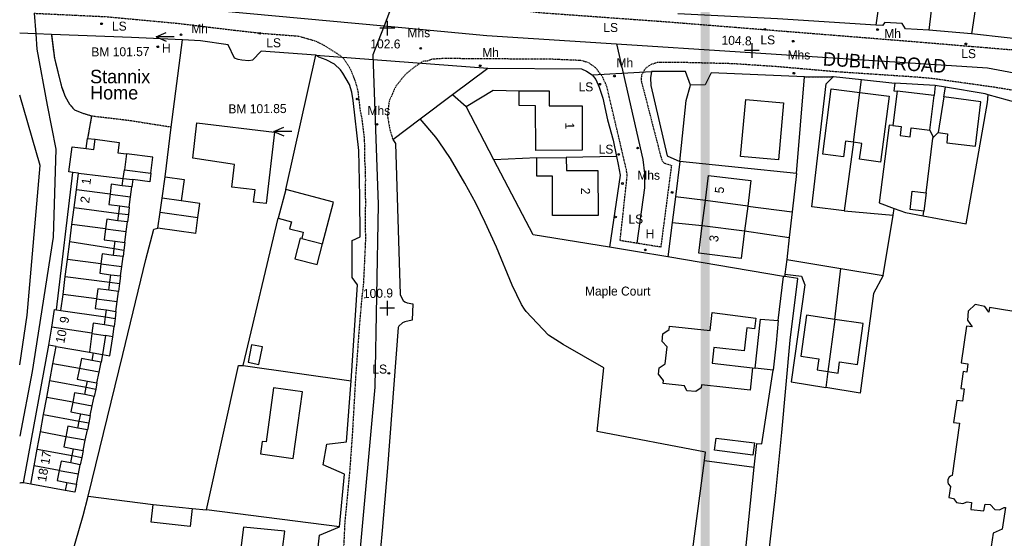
# Model space of a CAD drawing. Header units: metres. Extents: x 611948 to 1225781, y 656699 to 1316021.
# Tile 131 of 169: x 613548 to 613766, y 658611 to 658727. Entities that reach past the tile are written whole.
import ezdxf

# ---------------------------------------------------------------- set-up
doc = ezdxf.new("R2010")
doc.units = ezdxf.units.M
doc.linetypes.add('4696-13$0$PECK', pattern=[0.2, 0.1, -0.1])
for name, color, linetype in [('- EXTENT OF LiDAR SURVEY', 1, 'Continuous'), ('4696-13$0$BLD_INN_W', 253, 'Continuous'), ('4696-13$0$BLD_OTL_P', 253, 'Continuous'), ('4696-13$0$BLD_OTL_S', 253, 'Continuous'), ('4696-13$0$GEN_LIN_D', 253, 'Continuous'), ('4696-13$0$GEN_PCK_D', 253, '4696-13$0$PECK'), ('4696-13$0$HT_CTRL', 253, 'Continuous'), ('4696-13$0$OTHER_SYM', 253, 'Continuous'), ('4696-13$0$POLE_SYMB', 253, 'Continuous'), ('4696-13$0$ROADS', 253, 'Continuous'), ('4696-13$0$ROADS_CTR', 253, 'Continuous'), ('4696-13$0$ROADS_PCK', 253, '4696-13$0$PECK')]:
    doc.layers.add(name, color=color, linetype=linetype)
doc.styles.add('4696-13$0$STANDARD', font='txt')

# ---------------------------------------------------------------- blocks, each defined once
blk = doc.blocks.new('4696-13$0$13', base_point=(160450.170478, 242323.105036))
blk.add_circle((160450.170478, 242323.105036), 0.187958)
blk = doc.blocks.new('4696-13$0$35', base_point=(150.27109, 306.896499))
for p, q in [((151.914023, 306.896499), (148.62816, 306.896499)), ((150.27109, 308.539432), (150.27109, 305.253567))]:
    blk.add_line(p, q)
blk = doc.blocks.new('4696-13$0$34', base_point=(140.879497, 309.117412))
for p, q in [((140.739761, 309.117412), (142.970666, 310.083172)), ((140.739761, 309.117412), (142.970666, 308.151652)), ((144.748461, 309.117412), (140.739761, 309.117412))]:
    blk.add_line(p, q)
blk = doc.blocks.new('4696-13')
at = {"layer": '4696-13$0$BLD_INN_W', "flags": 128}
for points in [[(613732.98, 658699.506), (613734.344, 658710.593)], [(613562.34, 658698.085), (613563.998, 658697.872), (613564.292, 658700.161)], [(613560.637, 658692.649), (613559.348, 658692.815)], [(613560.159, 658688.923), (613560.637, 658692.649)], [(613560.637, 658692.649), (613570.572, 658691.484)], [(613570.363, 658689.838), (613570.572, 658691.484)], [(613570.572, 658691.484), (613570.811, 658693.345)], [(613570.572, 658691.484), (613572.692, 658691.213)], [(613559.65, 658684.966), (613560.159, 658688.923)], [(613567.633, 658687.963), (613560.159, 658688.923)], [(613583.481, 658686.489), (613579.21, 658687.081)], [(613559.165, 658681.186), (613559.65, 658684.966)], [(613559.65, 658684.966), (613569.571, 658683.691)], [(613569.571, 658683.691), (613569.788, 658685.374)], [(613709.422, 658685.256), (613700.021, 658686.559)], [(613569.365, 658682.064), (613569.571, 658683.691)], [(613569.571, 658683.691), (613571.707, 658683.424)], [(613578.775, 658683.943), (613587.188, 658682.779)], [(613558.684, 658677.436), (613559.165, 658681.186)], [(613566.641, 658680.226), (613559.165, 658681.186)], [(613699.322, 658680.966), (613708.745, 658679.77)], [(613558.17, 658673.436), (613558.684, 658677.436)], [(613558.684, 658677.436), (613568.558, 658675.87)], [(613568.558, 658675.87), (613568.773, 658677.47)], [(613610.256, 658678.113), (613614.908, 658676.909)], [(613568.373, 658674.353), (613568.558, 658675.87)], [(613568.558, 658675.87), (613570.714, 658675.532)], [(613557.688, 658669.669), (613558.17, 658673.436)], [(613565.612, 658672.485), (613558.17, 658673.436)], [(613557.172, 658665.657), (613557.688, 658669.669)], [(613557.688, 658669.669), (613567.608, 658668.395)], [(613567.608, 658668.395), (613567.821, 658670.052)], [(613567.38, 658666.62), (613567.608, 658668.395)], [(613567.608, 658668.395), (613569.739, 658668.103)], [(613556.72, 658662.113), (613557.172, 658665.657)], [(613564.615, 658664.694), (613557.172, 658665.657)], [(613555.745, 658662.258), (613556.72, 658662.113)], [(613556.72, 658662.113), (613566.611, 658660.639)], [(613566.379, 658658.876), (613566.611, 658660.639)], [(613566.611, 658660.639), (613566.813, 658662.196)], [(613566.611, 658660.639), (613568.74, 658660.31)], [(613728.809, 658660.109), (613727.279, 658648.51)], [(613563.601, 658657.048), (613554.652, 658658.375)], [(613555.619, 658654.106), (613554.036, 658654.4)], [(613554.929, 658650.24), (613555.619, 658654.106)], [(613555.619, 658654.106), (613563.055, 658652.807)], [(613563.899, 658652.682), (613563.617, 658650.957)], [(613554.239, 658646.491), (613554.929, 658650.24)], [(613560.815, 658649.177), (613554.929, 658650.24)], [(613553.545, 658642.715), (613554.239, 658646.491)], [(613554.239, 658646.491), (613562.335, 658644.995)], [(613562.335, 658644.995), (613562.62, 658646.399)], [(613562.003, 658643.367), (613562.335, 658644.995)], [(613562.335, 658644.995), (613564.442, 658644.612)], [(613552.847, 658638.915), (613553.545, 658642.715)], [(613559.327, 658641.658), (613553.545, 658642.715)], [(613552.138, 658635.061), (613552.847, 658638.915)], [(613552.847, 658638.915), (613560.784, 658637.459)], [(613560.784, 658637.459), (613561.133, 658639.072)], [(613560.468, 658635.911), (613560.784, 658637.459)], [(613560.784, 658637.459), (613562.94, 658637.059)], [(613551.438, 658631.251), (613552.138, 658635.061)], [(613557.802, 658634.012), (613552.138, 658635.061)], [(613550.757, 658627.547), (613551.438, 658631.251)], [(613551.438, 658631.251), (613559.217, 658629.828)], [(613559.217, 658629.828), (613559.518, 658631.345)], [(613558.9, 658628.168), (613559.217, 658629.828)], [(613559.217, 658629.828), (613561.349, 658629.397)], [(613549.999, 658623.429), (613550.757, 658627.547)], [(613556.319, 658626.525), (613550.757, 658627.547)], [(613557.997, 658623.843), (613557.619, 658622.029)]]:
    blk.add_lwpolyline(points, dxfattribs=at)
at = {"layer": '4696-13$0$BLD_OTL_P', "flags": 128}
for points in [[(613562.34, 658698.085), (613562.634, 658700.374)], [(613562.634, 658700.374), (613564.292, 658700.161)], [(613555.745, 658662.258), (613559.348, 658692.815)], [(613587.188, 658682.779), (613587.622, 658685.918), (613583.481, 658686.489)], [(613586.698, 658679.239), (613587.188, 658682.779)], [(613548.368, 658623.734), (613554.036, 658654.4)], [(613549.999, 658623.429), (613548.368, 658623.734)]]:
    blk.add_lwpolyline(points, dxfattribs=at)
at = {"layer": '4696-13$0$BLD_OTL_S', "flags": 128}
for points in [[(613658.621, 658710.945), (613665.252, 658710.969), (613665.264, 658707.614), (613672.616, 658707.641), (613672.653, 658697.714), (613662.311, 658697.675), (613662.274, 658707.603), (613658.626, 658707.678), (613658.621, 658710.945)], [(613732.98, 658699.506), (613731.18, 658699.754), (613730.712, 658696.251), (613726.127, 658696.885), (613728.008, 658711.4), (613734.344, 658710.593)], [(613707.828, 658696.376), (613708.977, 658709.054), (613717.392, 658708.292), (613716.244, 658695.613), (613707.828, 658696.376)], [(613732.98, 658699.506), (613734.344, 658710.593)], [(613734.344, 658710.593), (613740.869, 658709.762), (613738.945, 658695.112), (613734.323, 658695.751), (613734.78, 658699.258), (613732.98, 658699.506)], [(613742.677, 658710.912), (613741.732, 658703.229)], [(613750.886, 658709.902), (613742.677, 658710.912)], [(613749.941, 658702.22), (613750.886, 658709.902)], [(613753.007, 658709.591), (613751.75, 658701.702)], [(613751.75, 658701.702), (613753.873, 658701.413), (613753.724, 658699.372), (613760.09, 658698.666), (613761.236, 658708.495), (613753.007, 658709.591)], [(613586.939, 658703.803), (613604.196, 658701.769), (613602.324, 658685.878), (613599.556, 658686.204), (613599.875, 658688.907), (613594.689, 658689.518), (613595.284, 658694.577), (613586.018, 658695.99), (613586.939, 658703.803)], [(613741.732, 658703.229), (613743.591, 658703), (613743.342, 658700.978), (613745.531, 658700.709), (613745.78, 658702.731), (613749.941, 658702.22)], [(613564.292, 658700.161), (613569.632, 658699.475), (613569.338, 658697.186), (613571.272, 658696.938)], [(613559.348, 658692.815), (613558.475, 658692.927), (613559.189, 658698.489), (613562.34, 658698.085)], [(613571.272, 658696.938), (613570.811, 658693.345)], [(613662.518, 658696.033), (613669.086, 658696.083)], [(613669.086, 658696.083), (613669.108, 658693.198), (613676.09, 658693.252), (613676.167, 658683.194), (613666.024, 658683.24), (613666.055, 658691.996), (613662.549, 658691.969), (613662.518, 658696.033)], [(613560.637, 658692.649), (613559.348, 658692.815)], [(613560.159, 658688.923), (613560.637, 658692.649)], [(613560.637, 658692.649), (613570.572, 658691.484)], [(613570.572, 658691.484), (613572.692, 658691.213)], [(613570.811, 658693.345), (613576.697, 658692.598)], [(613576.697, 658692.598), (613576.463, 658690.729), (613572.692, 658691.213)], [(613579.21, 658687.081), (613579.86, 658691.782)], [(613579.86, 658691.782), (613584.132, 658691.191), (613583.481, 658686.489)], [(613700.021, 658686.559), (613700.726, 658692.142), (613710.153, 658690.987), (613709.422, 658685.256)], [(613570.363, 658689.838), (613567.914, 658690.15), (613567.633, 658687.963)], [(613572.481, 658689.564), (613570.363, 658689.838)], [(613572.692, 658691.213), (613572.481, 658689.564)], [(613559.65, 658684.966), (613560.159, 658688.923)], [(613567.633, 658687.963), (613560.159, 658688.923)], [(613567.633, 658687.963), (613567.341, 658685.688), (613569.788, 658685.374)], [(613578.775, 658683.943), (613579.21, 658687.081)], [(613606.693, 658688.981), (613605.035, 658682.607)], [(613614.908, 658676.909), (613617.329, 658686.215), (613606.693, 658688.981)], [(613748.585, 658684.179), (613745.543, 658684.562), (613745.98, 658688.666), (613749.083, 658688.284)], [(613749.083, 658688.284), (613748.585, 658684.179)], [(613559.165, 658681.186), (613559.65, 658684.966)], [(613559.65, 658684.966), (613569.571, 658683.691)], [(613569.788, 658685.374), (613571.919, 658685.102)], [(613571.919, 658685.102), (613571.707, 658683.424)], [(613699.322, 658680.966), (613700.021, 658686.559)], [(613709.422, 658685.256), (613700.021, 658686.559)], [(613709.422, 658685.256), (613708.745, 658679.77)], [(613569.571, 658683.691), (613571.707, 658683.424)], [(613571.707, 658683.424), (613571.502, 658681.772)], [(613578.286, 658680.403), (613578.775, 658683.943)], [(613605.035, 658682.607), (613607.983, 658681.84), (613607.575, 658680.272), (613610.612, 658679.482), (613610.256, 658678.113)], [(613558.684, 658677.436), (613559.165, 658681.186)], [(613566.641, 658680.226), (613559.165, 658681.186)], [(613569.365, 658682.064), (613566.918, 658682.384), (613566.641, 658680.226)], [(613571.502, 658681.772), (613569.365, 658682.064)], [(613586.698, 658679.239), (613578.286, 658680.403)], [(613708.745, 658679.77), (613707.966, 658673.679), (613698.55, 658674.81), (613699.322, 658680.966)], [(613699.322, 658680.966), (613708.745, 658679.77)], [(613566.641, 658680.226), (613566.309, 658677.768), (613568.773, 658677.47)], [(613610.256, 658678.113), (613609.897, 658678.207), (613608.699, 658673.601), (613613.709, 658672.298), (613614.908, 658676.909)], [(613558.17, 658673.436), (613558.684, 658677.436)], [(613558.684, 658677.436), (613568.558, 658675.87)], [(613568.773, 658677.47), (613570.935, 658677.194)], [(613570.935, 658677.194), (613570.714, 658675.532)], [(613568.373, 658674.353), (613565.898, 658674.671), (613565.612, 658672.485)], [(613570.538, 658674.08), (613568.373, 658674.353)], [(613568.558, 658675.87), (613570.714, 658675.532)], [(613570.714, 658675.532), (613570.538, 658674.08)], [(613557.688, 658669.669), (613558.17, 658673.436)], [(613565.612, 658672.485), (613558.17, 658673.436)], [(613565.612, 658672.485), (613565.343, 658670.362), (613567.821, 658670.052)], [(613557.172, 658665.657), (613557.688, 658669.669)], [(613557.688, 658669.669), (613567.608, 658668.395)], [(613567.821, 658670.052), (613569.962, 658669.774)], [(613569.962, 658669.774), (613569.739, 658668.103)], [(613567.608, 658668.395), (613569.739, 658668.103)], [(613569.739, 658668.103), (613569.513, 658666.335)], [(613556.72, 658662.113), (613557.172, 658665.657)], [(613564.615, 658664.694), (613557.172, 658665.657)], [(613567.38, 658666.62), (613564.9, 658666.929), (613564.615, 658664.694)], [(613569.513, 658666.335), (613567.38, 658666.62)], [(613564.615, 658664.694), (613564.33, 658662.507), (613566.813, 658662.196)], [(613794.213, 658657.627), (613763.202, 658662.784), (613763.016, 658661.704), (613762.158, 658662.966), (613759.984, 658663.384), (613758.431, 658661.898), (613758.301, 658659.95), (613759.339, 658658.484), (613758.1, 658658.592), (613756.894, 658650.429), (613758.408, 658650.201), (613758.147, 658648.377), (613757.377, 658648.51), (613756.8, 658644.763), (613757.573, 658644.644), (613757.19, 658641.893), (613755.936, 658642.061), (613755.206, 658637.185), (613756.513, 658636.982), (613754.875, 658625.412), (613754.5, 658625.265), (613754.206, 658625.028), (613753.947, 658624.495), (613753.908, 658624.245), (613753.897, 658623.93), (613754, 658623.531), (613754.524, 658622.937), (613754.175, 658620.471), (613755.156, 658620.296), (613755.841, 658619.36), (613757.243, 658619.148), (613758.222, 658619.553), (613759.223, 658619.378), (613759.071, 658617.817), (613761.934, 658617.513), (613762.225, 658619.035), (613763.347, 658618.901), (613764.372, 658617.826), (613765.393, 658617.732), (613766.451, 658618.278), (613766.726, 658618.244), (613765.995, 658613.406), (613764.049, 658612.529), (613763.379, 658608.094)], [(613554.652, 658658.375), (613555.265, 658662.329), (613555.745, 658662.258)], [(613555.745, 658662.258), (613556.72, 658662.113)], [(613556.72, 658662.113), (613566.611, 658660.639)], [(613566.611, 658660.639), (613568.74, 658660.31)], [(613566.813, 658662.196), (613568.954, 658661.877)], [(613568.954, 658661.877), (613568.74, 658660.31)], [(613710.502, 658649.31), (613709.943, 658644.352), (613699.168, 658645.567), (613699.092, 658644.893), (613697.863, 658644.061), (613695.891, 658644.208), (613695.387, 658645.311), (613690.605, 658645.85), (613690.681, 658646.524), (613689.574, 658647.901), (613689.735, 658649.325), (613691.095, 658650.2), (613691.522, 658653.992), (613690.395, 658655.174), (613690.587, 658656.879), (613691.958, 658657.86), (613692.045, 658658.631), (613701.066, 658657.614), (613701.515, 658661.604), (613711.265, 658660.4), (613710.943, 658658.037), (613709.254, 658658.227), (613708.677, 658653.112), (613701.898, 658653.876), (613701.556, 658650.402), (613710.502, 658649.31)], [(613728.809, 658660.109), (613722.501, 658661.032), (613721.262, 658651.916), (613725.219, 658651.337), (613724.885, 658648.859), (613727.279, 658648.51)], [(613566.379, 658658.876), (613563.902, 658659.234), (613563.601, 658657.048)], [(613568.513, 658658.544), (613566.379, 658658.876)], [(613568.74, 658660.31), (613568.513, 658658.544)], [(613711.105, 658649.264), (613712.286, 658660.174), (613716.228, 658659.865)], [(613716.228, 658659.865), (613715.772, 658654.814), (613715.089, 658648.846)], [(613728.809, 658660.109), (613727.279, 658648.51)], [(613727.279, 658648.51), (613729.559, 658648.177), (613729.862, 658650.657), (613733.821, 658650.078), (613735.117, 658659.186), (613728.809, 658660.109)], [(613554.036, 658654.4), (613554.652, 658658.375)], [(613563.601, 658657.048), (613554.652, 658658.375)], [(613563.601, 658656.936), (613563.055, 658652.807)], [(613563.601, 658657.048), (613563.601, 658656.936)], [(613566.646, 658656.492), (613565.94, 658652.289)], [(613565.94, 658652.289), (613567.577, 658652.01), (613568.235, 658656.256)], [(613568.235, 658656.256), (613566.646, 658656.492)], [(613555.619, 658654.106), (613554.036, 658654.4)], [(613554.929, 658650.24), (613555.619, 658654.106)], [(613555.619, 658654.106), (613563.055, 658652.807)], [(613600.733, 658650.101), (613601.505, 658653.972), (613599.099, 658654.452), (613598.327, 658650.581), (613600.733, 658650.101)], [(613563.055, 658652.807), (613563.899, 658652.682)], [(613563.899, 658652.682), (613565.94, 658652.289)], [(613565.94, 658652.289), (613565.665, 658650.567)], [(613554.239, 658646.491), (613554.929, 658650.24)], [(613560.815, 658649.177), (613554.929, 658650.24)], [(613563.617, 658650.957), (613561.251, 658651.378), (613560.815, 658649.177)], [(613565.665, 658650.567), (613563.617, 658650.957)], [(613560.815, 658649.177), (613560.356, 658646.814), (613562.62, 658646.399)], [(613715.089, 658648.846), (613711.105, 658649.264)], [(613553.545, 658642.715), (613554.239, 658646.491)], [(613554.239, 658646.491), (613562.335, 658644.995)], [(613562.62, 658646.399), (613564.727, 658646)], [(613564.727, 658646), (613564.442, 658644.612)], [(613562.003, 658643.367), (613559.734, 658643.795), (613559.327, 658641.658)], [(613564.126, 658642.982), (613562.003, 658643.367)], [(613562.335, 658644.995), (613564.442, 658644.612)], [(613564.442, 658644.612), (613564.126, 658642.982)], [(613608.341, 658629.167), (613610.402, 658643.973), (613603.988, 658644.865), (613602.314, 658632.835), (613601.439, 658632.957), (613601.053, 658630.182), (613608.341, 658629.167)], [(613552.847, 658638.915), (613553.545, 658642.715)], [(613559.327, 658641.658), (613553.545, 658642.715)], [(613559.327, 658641.658), (613558.883, 658639.503), (613561.133, 658639.072)], [(613552.138, 658635.061), (613552.847, 658638.915)], [(613552.847, 658638.915), (613560.784, 658637.459)], [(613561.133, 658639.072), (613563.244, 658638.714)], [(613563.244, 658638.714), (613562.94, 658637.059)], [(613560.784, 658637.459), (613562.94, 658637.059)], [(613562.94, 658637.059), (613562.605, 658635.528)], [(613551.438, 658631.251), (613552.138, 658635.061)], [(613557.802, 658634.012), (613552.138, 658635.061)], [(613560.468, 658635.911), (613558.266, 658636.325), (613557.802, 658634.012)], [(613562.605, 658635.528), (613560.468, 658635.911)], [(613557.802, 658634.012), (613557.348, 658631.743), (613559.518, 658631.345)], [(613710.571, 658629.895), (613702.083, 658630.989), (613702.428, 658633.673), (613710.956, 658632.659), (613710.571, 658629.895)], [(613550.757, 658627.547), (613551.438, 658631.251)], [(613551.438, 658631.251), (613559.217, 658629.828)], [(613559.518, 658631.345), (613561.656, 658630.93)], [(613561.656, 658630.93), (613561.349, 658629.397)], [(613558.9, 658628.168), (613556.73, 658628.583), (613556.319, 658626.525)], [(613561.023, 658627.785), (613558.9, 658628.168)], [(613559.217, 658629.828), (613561.349, 658629.397)], [(613561.349, 658629.397), (613561.023, 658627.785)], [(613549.999, 658623.429), (613550.757, 658627.547)], [(613556.319, 658626.525), (613550.757, 658627.547)], [(613556.319, 658626.525), (613555.862, 658624.248), (613557.997, 658623.843)], [(613557.619, 658622.029), (613549.999, 658623.429)], [(613560.151, 658623.444), (613559.769, 658621.633), (613557.619, 658622.029)], [(613557.997, 658623.843), (613560.151, 658623.444)], [(613585.885, 658618.039), (613585.467, 658614.05), (613576.789, 658614.959), (613577.207, 658618.949)], [(613577.207, 658618.949), (613585.885, 658618.039)], [(613605.963, 658609.02), (613606.481, 658612.96), (613597.324, 658613.887), (613596.098, 658604.569), (613603.698, 658603.819)]]:
    blk.add_lwpolyline(points, dxfattribs=at)
at = {"layer": '4696-13$0$GEN_LIN_D', "flags": 128}
for points in [[(613745.604, 658779.002), (613737.915, 658725.592)], [(613750.954, 658735.09), (613749.685, 658724.457)], [(613761.727, 658735.23), (613760.444, 658730.867), (613760.011, 658729.07), (613759.193, 658723.629)], [(613737.915, 658725.592), (613716.022, 658726.933), (613693.909, 658728.113)], [(613749.685, 658724.457), (613744.482, 658724.729), (613743.795, 658725.945), (613739.913, 658726.164), (613739.397, 658725.501), (613737.915, 658725.592)], [(613759.193, 658723.629), (613749.685, 658724.457)], [(613551.126, 658723.625), (613547.541, 658723.75)], [(613554.581, 658723.504), (613551.126, 658723.625)], [(613583.769, 658722.27), (613572.423, 658722.848), (613554.581, 658723.504)], [(613581.254, 658702.904), (613583.769, 658722.27)], [(613613.396, 658718.85), (613601.208, 658719.784), (613599.299, 658717.753), (613598.479, 658717.649), (613596.938, 658717.76), (613596.117, 658717.916), (613595.295, 658718.212), (613593.919, 658721.165), (613587.732, 658722.051), (613583.769, 658722.27)], [(613775.046, 658721.875), (613759.193, 658723.629)], [(613606.693, 658688.981), (613613.396, 658718.85)], [(613621.235, 658646.412), (613622.678, 658667.826), (613621.449, 658669.46), (613621.505, 658677.642), (613623.22, 658678.492), (613623.151, 658687.434), (613622.955, 658697.676), (613621.674, 658708.793), (613621.364, 658710.631), (613620.895, 658712.35), (613619.4, 658714.902), (613618.856, 658715.619), (613617.529, 658716.912), (613615.706, 658717.873), (613614.075, 658718.455), (613613.396, 658718.85)], [(613643.822, 658710.105), (613651.66, 658715.97)], [(613651.66, 658715.97), (613672.486, 658715.827), (613673.607, 658715.351), (613674.871, 658714.495)], [(613674.871, 658714.495), (613675.695, 658713.458), (613676.401, 658711.741), (613677.211, 658709.303), (613678.248, 658704.506), (613679.505, 658699.989), (613680.239, 658696.351)], [(613688.027, 658715.238), (613687.795, 658713.863), (613687.922, 658712.163), (613691.54, 658696.453), (613694.366, 658695.203)], [(613696.677, 658712.224), (613695.6, 658715.279), (613688.027, 658715.238)], [(613722.054, 658714.043), (613701.283, 658714.97), (613699.978, 658712.262), (613696.677, 658712.224)], [(613720.272, 658692.589), (613722.054, 658714.043)], [(613730.865, 658684.238), (613723.695, 658685.134), (613726.848, 658712.497), (613728.483, 658714.105)], [(613728.483, 658714.105), (613734.702, 658713.443)], [(613734.344, 658710.593), (613734.702, 658713.443)], [(613734.702, 658713.443), (613742.127, 658712.652)], [(613646.831, 658707.451), (613652.799, 658711.093), (613658.621, 658710.945)], [(613694.366, 658695.203), (613695.776, 658708.777), (613696.677, 658712.224)], [(613742.127, 658712.652), (613741.906, 658710.964), (613742.677, 658710.912)], [(613751.153, 658712.121), (613742.127, 658712.652)], [(613751.153, 658712.121), (613750.886, 658709.902)], [(613753.396, 658711.753), (613751.153, 658712.121)], [(613753.007, 658709.591), (613753.396, 658711.753)], [(613762.928, 658710.065), (613762.206, 658710.281), (613753.396, 658711.753)], [(613547.541, 658650.006), (613549.194, 658661.063), (613552.113, 658694.328), (613547.541, 658709.95)], [(613636.607, 658704.707), (613643.822, 658710.105)], [(613643.822, 658710.105), (613646.831, 658707.451)], [(613748.431, 658683.158), (613758.003, 658681.37), (613762.717, 658708.343), (613762.928, 658710.065)], [(613769.34, 658708.259), (613762.928, 658710.065)], [(613652.976, 658695.57), (613646.831, 658707.451)], [(613630.515, 658700.148), (613636.607, 658704.707)], [(613699.855, 658628.737), (613700.045, 658630.578), (613675.932, 658635.188), (613677.435, 658649.3), (613668.424, 658654.552), (613665.152, 658656.595), (613660.142, 658661.85), (613659.759, 658662.367), (613659.113, 658663.404), (613657.089, 658667.754), (613653.542, 658676.197), (613651.051, 658681.625), (613648.967, 658685.935), (613646.541, 658690.443), (613643.311, 658695.907), (613640.849, 658699.634), (613640.104, 658700.631), (613636.607, 658704.707)], [(613579.86, 658691.782), (613581.254, 658702.904)], [(613741.732, 658703.229), (613740.897, 658703.293), (613738.672, 658686.005), (613741.993, 658684.794)], [(613750.736, 658700.636), (613749.941, 658702.22)], [(613630.515, 658700.148), (613631.089, 658699.262), (613632.118, 658665.657), (613632.493, 658664.819), (613632.837, 658664.341), (613633.215, 658663.985), (613633.684, 658663.765), (613634.986, 658663.552), (613634.845, 658659.93), (613633.186, 658659.581), (613632.648, 658659.318), (613631.831, 658658.613), (613631.713, 658658.312), (613629.363, 658627.111), (613628.179, 658613.16), (613625.202, 658581.134)], [(613749.083, 658688.284), (613750.598, 658700.395), (613750.736, 658700.636)], [(613750.736, 658700.636), (613751.75, 658701.702)], [(613732.98, 658699.506), (613730.865, 658684.238)], [(613576.697, 658692.598), (613577.163, 658696.181), (613571.272, 658696.938)], [(613662.518, 658696.033), (613652.976, 658695.57)], [(613680.239, 658696.351), (613669.086, 658696.083)], [(613680.239, 658696.351), (613680.646, 658694.552), (613681.035, 658692.194), (613678.696, 658676.173)], [(613678.696, 658676.173), (613661.729, 658678.883), (613652.976, 658695.57)], [(613694.366, 658695.203), (613693.378, 658687.393)], [(613720.272, 658692.589), (613694.366, 658695.203)], [(613720.272, 658692.589), (613719.324, 658684.053)], [(613572.206, 658687.374), (613572.481, 658689.564)], [(613567.633, 658687.963), (613572.206, 658687.374)], [(613571.919, 658685.102), (613572.206, 658687.374)], [(613693.378, 658687.393), (613692.652, 658681.654)], [(613700.021, 658686.559), (613693.378, 658687.393)], [(613709.422, 658685.256), (613719.324, 658684.053)], [(613741.748, 658683.287), (613741.993, 658684.794)], [(613741.993, 658684.794), (613744.506, 658683.877), (613748.431, 658683.158)], [(613597.25, 658649.822), (613605.035, 658682.607)], [(613719.324, 658684.053), (613718.663, 658678.33)], [(613730.865, 658684.238), (613741.748, 658683.287)], [(613739.557, 658669.861), (613741.748, 658683.287)], [(613748.431, 658683.158), (613748.585, 658684.179)], [(613562.782, 658620.816), (613570.509, 658652.277), (613575.594, 658673.45), (613577.338, 658680.142), (613578.286, 658680.403)], [(613571.235, 658679.62), (613571.502, 658681.772)], [(613692.652, 658681.654), (613691.687, 658674.025)], [(613692.652, 658681.654), (613699.322, 658680.966)], [(613566.641, 658680.226), (613571.235, 658679.62)], [(613570.935, 658677.194), (613571.235, 658679.62)], [(613708.745, 658679.77), (613718.663, 658678.33)], [(613718.663, 658678.33), (613718.094, 658673.405)], [(613684.491, 658675.215), (613678.696, 658676.173)], [(613570.23, 658671.884), (613570.538, 658674.08)], [(613691.687, 658674.025), (613684.491, 658675.215)], [(613717.396, 658669.665), (613691.687, 658674.025)], [(613565.612, 658672.485), (613570.23, 658671.884)], [(613569.962, 658669.774), (613570.23, 658671.884)], [(613718.094, 658673.405), (613717.721, 658670.176)], [(613718.094, 658673.405), (613730.128, 658671.418)], [(613711.447, 658586.788), (613713.749, 658604.806), (613715.658, 658621.561), (613717.025, 658634.952), (613718.873, 658655.509), (613720.579, 658669.202), (613717.653, 658669.628)], [(613716.228, 658659.865), (613717.396, 658669.665)], [(613717.653, 658669.628), (613717.396, 658669.665)], [(613717.721, 658670.176), (613717.653, 658669.628)], [(613717.721, 658670.176), (613721.387, 658669.709), (613722.097, 658667.759), (613719.076, 658646.197), (613726.806, 658644.923)], [(613739.557, 658669.861), (613737.378, 658665.85), (613734.446, 658643.663), (613726.806, 658644.923)], [(613728.809, 658660.109), (613730.128, 658671.418)], [(613730.128, 658671.418), (613739.557, 658669.861)], [(613569.23, 658664.092), (613569.513, 658666.335)], [(613564.615, 658664.694), (613569.23, 658664.092)], [(613568.954, 658661.877), (613569.23, 658664.092)], [(613568.235, 658656.256), (613568.513, 658658.544)], [(613563.601, 658656.936), (613566.646, 658656.492)], [(613565.218, 658648.363), (613565.665, 658650.567)], [(613589.103, 658617.748), (613596.229, 658649.876), (613597.25, 658649.822)], [(613597.25, 658649.822), (613621.235, 658646.412)], [(613565.218, 658648.363), (613560.815, 658649.177)], [(613564.727, 658646), (613565.218, 658648.363)], [(613710.502, 658649.31), (613711.105, 658649.264)], [(613710.846, 658627.236), (613711.437, 658632.461), (613712.558, 658632.407), (613715.089, 658648.846)], [(613727.279, 658648.51), (613726.806, 658644.923)], [(613618.691, 658613.969), (613619.768, 658625.699), (613615.015, 658627.733), (613615.85, 658632.379), (613620.189, 658632.883), (613621.235, 658646.412)], [(613559.327, 658641.658), (613563.682, 658640.859)], [(613563.682, 658640.859), (613564.126, 658642.982)], [(613563.244, 658638.714), (613563.682, 658640.859)], [(613562.131, 658633.213), (613562.605, 658635.528)], [(613562.131, 658633.213), (613557.802, 658634.012)], [(613561.656, 658630.93), (613562.131, 658633.213)], [(613560.611, 658625.759), (613561.023, 658627.785)], [(613708.473, 658603.977), (613696.702, 658605.153), (613699.855, 658628.737)], [(613699.855, 658628.737), (613710.846, 658627.236)], [(613556.319, 658626.525), (613560.611, 658625.759)], [(613560.151, 658623.444), (613560.611, 658625.759)], [(613708.473, 658603.977), (613710.846, 658627.236)], [(613559.027, 658607.476), (613561.682, 658616.498), (613562.782, 658620.816)], [(613562.782, 658620.816), (613577.207, 658618.949)], [(613585.885, 658618.039), (613589.103, 658617.748)], [(613618.691, 658613.969), (613589.103, 658617.748)], [(613617.661, 658600.773), (613618.061, 658605.897), (613613.859, 658608.758), (613614.241, 658612.118), (613618.691, 658613.969)]]:
    blk.add_lwpolyline(points, dxfattribs=at)
at = {"layer": '4696-13$0$GEN_PCK_D', "flags": 128}
for points in [[(613554.581, 658723.504), (613555.249, 658718.237), (613556.856, 658711.876), (613557.658, 658709.697), (613558.599, 658708.017), (613559.741, 658706.717), (613561.342, 658706.058), (613563.542, 658705.38)], [(613722.054, 658714.043), (613728.483, 658714.105)], [(613563.542, 658705.38), (613562.634, 658700.374)], [(613563.542, 658705.38), (613572.182, 658704.35), (613581.254, 658702.904)], [(613548.368, 658623.734), (613547.541, 658623.7)]]:
    blk.add_lwpolyline(points, dxfattribs=at)
at = {"layer": '4696-13$0$ROADS', "flags": 128}
for points in [[(613737.915, 658725.592), (613716.022, 658726.933), (613693.909, 658728.113)], [(613749.685, 658724.457), (613744.482, 658724.729), (613743.795, 658725.945), (613739.913, 658726.164), (613739.397, 658725.501), (613737.915, 658725.592)], [(613759.193, 658723.629), (613749.685, 658724.457)], [(613551.126, 658723.625), (613547.541, 658723.75)], [(613551.126, 658723.625), (613547.541, 658723.75)], [(613554.581, 658723.504), (613551.126, 658723.625)], [(613554.581, 658723.504), (613551.126, 658723.625)], [(613554.581, 658723.504), (613555.249, 658718.237), (613556.856, 658711.876), (613557.658, 658709.697), (613558.599, 658708.017), (613559.741, 658706.717), (613561.342, 658706.058), (613563.542, 658705.38)], [(613583.769, 658722.27), (613572.423, 658722.848), (613554.581, 658723.504)], [(613613.396, 658718.85), (613601.208, 658719.784), (613599.299, 658717.753), (613598.479, 658717.649), (613596.938, 658717.76), (613596.117, 658717.916), (613595.295, 658718.212), (613593.919, 658721.165), (613587.732, 658722.051), (613583.769, 658722.27)], [(613775.046, 658721.875), (613759.193, 658723.629)], [(613621.235, 658646.412), (613622.678, 658667.826), (613621.449, 658669.46), (613621.505, 658677.642), (613623.22, 658678.492), (613623.151, 658687.434), (613622.955, 658697.676), (613621.674, 658708.793), (613621.364, 658710.631), (613620.895, 658712.35), (613619.4, 658714.902), (613618.856, 658715.619), (613617.529, 658716.912), (613615.706, 658717.873), (613614.075, 658718.455), (613613.396, 658718.85)], [(613613.396, 658718.85), (613651.66, 658715.97)], [(613613.396, 658718.85), (613651.66, 658715.97)], [(613643.822, 658710.105), (613651.66, 658715.97)], [(613651.66, 658715.97), (613672.486, 658715.827), (613673.607, 658715.351), (613674.871, 658714.495)], [(613674.871, 658714.495), (613688.027, 658715.238)], [(613674.871, 658714.495), (613688.027, 658715.238)], [(613674.871, 658714.495), (613675.695, 658713.458), (613676.401, 658711.741), (613677.211, 658709.303), (613678.248, 658704.506), (613679.505, 658699.989), (613680.239, 658696.351)], [(613688.027, 658715.238), (613687.795, 658713.863), (613687.922, 658712.163), (613691.54, 658696.453), (613694.366, 658695.203)], [(613696.677, 658712.224), (613695.6, 658715.279), (613688.027, 658715.238)], [(613722.054, 658714.043), (613701.283, 658714.97), (613699.978, 658712.262), (613696.677, 658712.224)], [(613722.054, 658714.043), (613728.483, 658714.105)], [(613728.483, 658714.105), (613734.702, 658713.443)], [(613734.702, 658713.443), (613742.127, 658712.652)], [(613751.153, 658712.121), (613742.127, 658712.652)], [(613753.396, 658711.753), (613751.153, 658712.121)], [(613762.928, 658710.065), (613762.206, 658710.281), (613753.396, 658711.753)], [(613547.541, 658650.006), (613549.194, 658661.063), (613552.113, 658694.328), (613547.541, 658709.95)], [(613636.607, 658704.707), (613643.822, 658710.105)], [(613769.34, 658708.259), (613762.928, 658710.065)], [(613563.542, 658705.38), (613562.634, 658700.374)], [(613630.515, 658700.148), (613636.607, 658704.707)], [(613562.34, 658698.085), (613562.634, 658700.374)], [(613630.515, 658700.148), (613631.089, 658699.262), (613632.118, 658665.657), (613632.493, 658664.819), (613632.837, 658664.341), (613633.215, 658663.985), (613633.684, 658663.765), (613634.986, 658663.552), (613634.845, 658659.93), (613633.186, 658659.581), (613632.648, 658659.318), (613631.831, 658658.613), (613631.713, 658658.312), (613629.363, 658627.111), (613628.179, 658613.16), (613625.202, 658581.134)], [(613559.348, 658692.815), (613558.475, 658692.927), (613559.189, 658698.489), (613562.34, 658698.085)], [(613680.239, 658696.351), (613680.646, 658694.552), (613681.035, 658692.194), (613678.696, 658676.173)], [(613694.366, 658695.203), (613693.378, 658687.393)], [(613555.745, 658662.258), (613559.348, 658692.815)], [(613693.378, 658687.393), (613692.652, 658681.654)], [(613692.652, 658681.654), (613691.687, 658674.025)], [(613684.491, 658675.215), (613678.696, 658676.173)], [(613691.687, 658674.025), (613684.491, 658675.215)], [(613554.652, 658658.375), (613555.265, 658662.329), (613555.745, 658662.258)], [(613554.036, 658654.4), (613554.652, 658658.375)], [(613548.368, 658623.734), (613554.036, 658654.4)], [(613618.691, 658613.969), (613619.768, 658625.699), (613615.015, 658627.733), (613615.85, 658632.379), (613620.189, 658632.883), (613621.235, 658646.412)], [(613548.368, 658623.734), (613547.541, 658623.7)], [(613617.661, 658600.773), (613618.061, 658605.897), (613613.859, 658608.758), (613614.241, 658612.118), (613618.691, 658613.969)]]:
    blk.add_lwpolyline(points, dxfattribs=at)
at = {"layer": '4696-13$0$ROADS_CTR', "flags": 128}
for points in [[(613637.775, 658843.116), (613630.608, 658730.703), (613628.555, 658725.41)], [(613550.432, 658732.682), (613628.555, 658725.41)], [(613550.775, 658728.209), (613551.126, 658723.625)], [(613628.555, 658725.41), (613626.058, 658718.97), (613627.255, 658685.687), (613626.537, 658645.014), (613619.412, 658566.883)], [(613628.555, 658725.41), (613651.439, 658723.28), (613680.277, 658721.42)], [(613551.126, 658723.625), (613551.388, 658720.213), (613553.62, 658707.731), (613555.61, 658698.009), (613554.97, 658678.381), (613550.342, 658648.505), (613547.541, 658634.137)], [(613680.277, 658721.42), (613762.783, 658716.096), (613796.791, 658709.716)], [(613680.277, 658721.42), (613686.103, 658695.653), (613686.495, 658692.534), (613686.446, 658689.353), (613684.744, 658677.041)]]:
    blk.add_lwpolyline(points, dxfattribs=at)
at = {"layer": '4696-13$0$ROADS_PCK', "flags": 128}
for points in [[(613795.802, 658843.116), (613796.117, 658838.688), (613798.162, 658837.475), (613794.788, 658792.374), (613795.167, 658787.114), (613795.496, 658784.814), (613796.41, 658781.117), (613798.707, 658776.484), (613801.161, 658772.933), (613804.645, 658766.744), (613806.441, 658762.57), (613807.496, 658758.393), (613807.969, 658754.915), (613807.905, 658750.353), (613806.603, 658745.448), (613805.713, 658743.043), (613801.881, 658734.928), (613800.851, 658732.344), (613800.056, 658730.86), (613798.322, 658723.673), (613796.543, 658718.065), (613795.468, 658716.42), (613793.811, 658715.435), (613791.955, 658715.01), (613774.97, 658719.632), (613767.507, 658720.079), (613746.245, 658721.858), (613691.598, 658726.234), (613663.38, 658728.278), (613639.051, 658731.226), (613637.122, 658731.975), (613636.985, 658733.512), (613638.274, 658761.603), (613639.511, 658784.027), (613639.792, 658786.72), (613640.494, 658791.029), (613641.283, 658795.722), (613642.57, 658802.615), (613642.521, 658807.197), (613642.34, 658812.114), (613642.394, 658820.463), (613642.714, 658836.248), (613643.435, 658838.396), (613643.776, 658838.929), (613644.404, 658839.292), (613646.58, 658839.953), (613660.375, 658842.052), (613668.508, 658843.116)], [(613550.775, 658728.209), (613566.676, 658727.458), (613582.388, 658726.003), (613594.501, 658724.528), (613601.767, 658723.728), (613609.592, 658723.13), (613613.099, 658722.11), (613614.141, 658721.635), (613614.944, 658721.24), (613618.464, 658719.045), (613619.544, 658718.145), (613620.623, 658716.524), (613621.262, 658715.424), (613622.301, 658712.584), (613622.739, 658710.883), (613623.256, 658706.423), (613623.575, 658704.963), (613624.133, 658700.543), (613624.231, 658698.184), (613624.19, 658695.983), (613624.368, 658693.564), (613624.407, 658691.104), (613624.346, 658688.564), (613624.424, 658686.324), (613624.362, 658683.185), (613624.419, 658677.605), (613623.973, 658668.066), (613623.591, 658664.767), (613623.027, 658658.208), (613622.221, 658647.07), (613621.514, 658634.791), (613620.949, 658626.852), (613619.822, 658614.754), (613619.518, 658608.434), (613618.874, 658600.796), (613617.968, 658592.197), (613616.821, 658578.339), (613615.917, 658571.76), (613615.493, 658565.201), (613614.487, 658555.203), (613613.503, 658548.503), (613612.961, 658546.065), (613612.119, 658540.325), (613611.777, 658539.069)], [(613684.744, 658677.041), (613681.068, 658677.631), (613682.635, 658692.099), (613682.45, 658693.419), (613678.121, 658711.847), (613677.193, 658714.004), (613675.645, 658716.059), (613674.121, 658717.154), (613672.419, 658717.687), (613666.116, 658717.963), (613641.65, 658718.133), (613639.211, 658717.964), (613638.132, 658717.541), (613637.252, 658717.538), (613635.416, 658716.31), (613633.302, 658714.602), (613631.132, 658711.894), (613629.703, 658708.648), (613629.295, 658705.505), (613629.847, 658702.287), (613630.515, 658700.148)], [(613841.061, 658688.685), (613840.584, 658689.203), (613829.834, 658694.046), (613825.904, 658695.685), (613808.526, 658701.791), (613802.634, 658703.74), (613798.445, 658705.018), (613791.854, 658706.882), (613776.053, 658709.817), (613764.159, 658711.752), (613750.745, 658713.639), (613747.081, 658713.98), (613728.857, 658715.191), (613716.112, 658716.308), (613706.208, 658716.971), (613694.105, 658717.266), (613689.464, 658717.289), (613687.685, 658716.703), (613686.629, 658715.879), (613685.813, 658714.456), (613685.718, 658713.315), (613690.101, 658696.308), (613690.425, 658695.389), (613690.727, 658694.95), (613692.469, 658694.336), (613690.095, 658676.183), (613684.744, 658677.041)]]:
    blk.add_lwpolyline(points, dxfattribs=at)
at = {"layer": '4696-13$0$HT_CTRL'}
for name, p in [('4696-13$0$35', (613629.288, 658724.879)), ('4696-13$0$34', (613577.993, 658722.961)), ('4696-13$0$35', (613710.338, 658719.921)), ('4696-13$0$34', (613604.188, 658701.932)), ('4696-13$0$35', (613629.269, 658662.581))]:
    blk.add_blockref(name, p, dxfattribs=at)
at = {"layer": '4696-13$0$OTHER_SYM'}
for p in [(613738.301, 658724.575), (613583.423, 658723.427), (613719.55, 658721.991), (613578.256, 658720.759), (613636.714, 658720.418), (613649.94, 658716.53), (613679.793, 658714.233), (613719.709, 658714.87), (613622.592, 658709.137), (613626.965, 658703.5), (613684.953, 658698.23), (613681.582, 658690.335), (613692.611, 658688.336), (613686.656, 658675.571)]:
    blk.add_blockref('4696-13$0$13', p, dxfattribs=at)
at = {"layer": '4696-13$0$POLE_SYMB'}
for p in [(613565.745, 658725.872), (613713.234, 658724.638), (613600.946, 658723.743), (613757.944, 658721.401), (613676.539, 658712.422), (613680.75, 658696.804), (613680.029, 658682.888), (613629.628, 658648.119)]:
    blk.add_blockref('4696-13$0$13', p, dxfattribs=at)
at = {"layer": '4696-13$0$BLD_OTL_S', "style": '4696-13$0$STANDARD'}
for s, p in [('Stannix', (613563.196, 658712.631)), ('Home', (613563.196, 658709.031))]:
    blk.add_text(s, height=3, dxfattribs=at).set_placement(p)
for s, rotation, p in [('1', -89.40002, (613668.851, 658703.904)), ('1', 82.20002, (613563.231, 658689.963)), ('2', -89.40002, (613672.366, 658689.385)), ('5', 83.90002, (613704.069, 658688.047)), ('2', 82.20002, (613562.969, 658685.868)), ('3', 81.60002, (613702.803, 658677.231)), ('Maple Court', -0.1, (613673.234, 658665.42)), ('9', 78.40002, (613558.31, 658659.076)), ('10', 78.40002, (613557.437, 658654.671)), ('17', 80.20002, (613554.09, 658627.696)), ('18', 80.20002, (613553.392, 658623.865))]:
    blk.add_text(s, height=2, rotation=rotation, dxfattribs=at).set_placement(p)
at = {"layer": '4696-13$0$HT_CTRL', "style": '4696-13$0$STANDARD'}
for s, rotation, p in [('102.6', -0.4, (613625.512, 658720.417)), ('104.8', -1.9, (613703.585, 658721.252)), ('BM 101.57', 0.4, (613563.483, 658718.598)), ('BM 101.85', 0.3, (613593.962, 658705.94)), ('100.9', 1.6, (613623.895, 658664.812))]:
    blk.add_text(s, height=2, rotation=rotation, dxfattribs=at).set_placement(p)
at = {"layer": '4696-13$0$OTHER_SYM', "style": '4696-13$0$STANDARD'}
for s, p in [('Mh', (613585.682, 658723.78)), ('Mhs', (613633.76, 658722.882)), ('Mh', (613739.792, 658722.722)), ('H', (613579.184, 658719.463)), ('Mh', (613650.389, 658718.492)), ('Mhs', (613718.292, 658717.943)), ('Mh', (613680.243, 658716.196)), ('Mhs', (613624.873, 658705.549)), ('Mhs', (613684.875, 658691.182)), ('H', (613686.721, 658678.152))]:
    blk.add_text(s, height=2, rotation=-0.1, dxfattribs=at).set_placement(p)
at = {"layer": '4696-13$0$POLE_SYMB', "style": '4696-13$0$STANDARD'}
for p in [(613568.053, 658724.344), (613677.327, 658724.041), (613602.364, 658720.65), (613712.252, 658721.292), (613756.921, 658718.235), (613671.814, 658710.835), (613676.288, 658696.971), (613682.908, 658681.428), (613625.968, 658648.059)]:
    blk.add_text('LS', height=2, rotation=-0.1, dxfattribs=at).set_placement(p)
at = {"layer": '4696-13$0$ROADS', "style": '4696-13$0$STANDARD'}
blk.add_text('DUBLIN ROAD', height=3, rotation=-3.5, dxfattribs=at).set_placement((613726.087, 658716.587))
blk.add_text('DUBLIN ROAD', height=3, rotation=-3.5, dxfattribs=at).set_placement((613726.087, 658716.587))
blk = doc.blocks.new('OS Mapping')
blk.add_blockref('4696-13', (0, 0))

msp = doc.modelspace()

# ---------------------------------------------------------------- linework, layer by layer
at = {"layer": '- EXTENT OF LiDAR SURVEY', "const_width": 2}
msp.add_lwpolyline([(613700, 659100), (613700, 656700), (612500, 656700), (612500, 659100)], close=True, dxfattribs=at)

# ---------------------------------------------------------------- block references
msp.add_blockref('OS Mapping', (0, 0))

doc.saveas('drawing.dxf')
